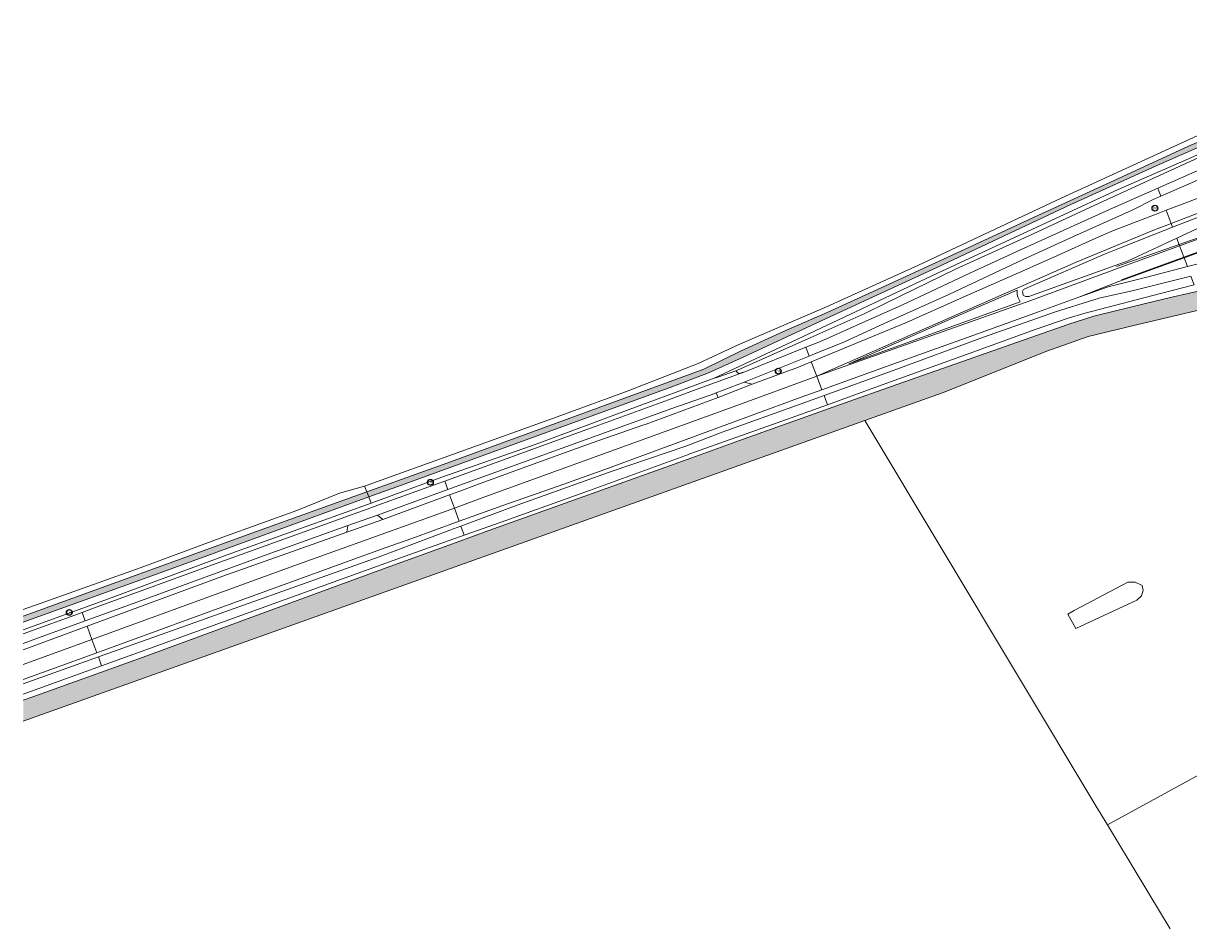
# Model space of a CAD drawing. Header units: metres. Extents: x 46249 to 49371, y 390656 to 391846.
# Tile 1 of 44: x 46252 to 46554, y 390712 to 390947. Entities that reach past the tile are written whole.
import ezdxf
from ezdxf.enums import TextEntityAlignment as Align

# ---------------------------------------------------------------- set-up
doc = ezdxf.new("R2010")
doc.units = ezdxf.units.M
for name, color, linetype, lineweight in [('B-WE-GR-BOS_LOOF-G', 40, 'Continuous', 13), ('B-WE-GR-BOUWLAND-G', 80, 'Continuous', 13), ('B-WE-GR-GRAS-G', 60, 'Continuous', 13), ('B-WE-GR-GRAS_KRUIDENRIJK-G', 80, 'Continuous', 18), ('B-WE-IE-MEUBILAIR-S', 7, 'Continuous', 25), ('B-WE-OG-TERREIN_ERF-G', 7, 'Continuous', 18), ('B-WE-OG-TERREIN_OEVER-G', 7, 'Continuous', 18), ('B-WE-OG-WATER_SLOOT-G', 120, 'Continuous', 18), ('B-WE-VH-GESLOTENVERHARDING_ASFALT-G', 10, 'Continuous', 18), ('B-WE-VH-GESLOTENVERHARDING_BETON-G', 10, 'Continuous', 18), ('B-WE-VH-HALFVERHARDING_GRASBETONSTEEN-G', 130, 'Continuous', 18), ('B-WE-VW-MARKERING-G', 7, 'Continuous', 18)]:
    doc.layers.add(name, color=color, linetype=linetype, lineweight=lineweight)
doc.layers.add('B-WE-OG-WATER_SLOOT-V', color=7, linetype='Continuous', lineweight=18, true_color=0x99cae9)
doc.styles.add('NLCS-ISO', font='NLCS-ISO.ttf')

# ---------------------------------------------------------------- blocks, each defined once
blk = doc.blocks.new('SIE-MEUBILAIR_PAAL_HECTOMETER-SO')
blk.add_circle((0, 0), 0.75)
at = {"style": 'NLCS-ISO'}
blk.add_text('hm', height=0.75, dxfattribs=at).set_placement((0.16, 0.07), align=Align.MIDDLE_CENTER)

msp = doc.modelspace()

# ---------------------------------------------------------------- hatches: boundary and pattern name
at = {"layer": 'B-WE-OG-WATER_SLOOT-V'}
for points in [[(46628.118, 390946.568), (46625.954, 390946.366), (46626.191, 390943.778), (46625.278, 390942.141), (46623.515, 390941.417), (46621.217, 390940.724), (46610.389, 390937.136), (46600, 390933.201), (46587.723, 390928.605), (46571.637, 390922.057), (46554.198, 390914.691), (46537.073, 390906.758), (46515.163, 390896.716), (46494.103, 390886.957), (46474.554, 390877.891), (46460.514, 390871.564), (46449.213, 390866.622), (46438.227, 390861.616), (46428.551, 390856.809), (46361.88, 390832.404), (46341.113, 390824.971), (46341.622, 390823.675), (46350.083, 390826.76), (46420.266, 390852.276), (46429.752, 390855.878), (46438.731, 390859.916), (46460.074, 390869.864), (46488.972, 390883.211), (46523.725, 390899.518), (46545.887, 390909.591), (46571.7, 390920.924), (46591.658, 390928.92), (46613.946, 390937.104), (46621.123, 390939.623), (46625.467, 390941.134), (46627.482, 390942.267), (46628.111, 390944.47)], [(46252.039, 390770.925), (46252.039, 390765.46), (46470.286, 390843.465), (46490.419, 390850.715), (46517.478, 390861.46), (46528.23, 390865.279), (46540.75, 390868.309), (46567.142, 390874.51), (46572.912, 390875.866), (46576.825, 390876.743), (46582.26, 390878.589), (46591.57, 390882.029), (46595.357, 390883.429), (46603.397, 390886.4), (46618.234, 390891.262), (46639.797, 390899.656), (46640.334, 390899.614), (46640.862, 390899.909), (46643.291, 390895.046), (46644.007, 390894.91), (46646.259, 390895.966), (46646.646, 390896.148), (46646.984, 390897.465), (46645.643, 390900.178), (46644.72, 390902.046), (46644.479, 390902.689), (46644.138, 390903.285), (46643.707, 390903.82), (46643.197, 390904.279), (46642.62, 390904.651), (46641.991, 390904.927), (46641.326, 390905.099), (46640.643, 390905.163), (46639.958, 390905.118), (46639.288, 390904.965), (46638.652, 390904.707), (46633.507, 390902.924), (46631.833, 390902.306), (46618.562, 390897.409), (46598.31, 390889.869), (46595.412, 390888.838), (46573.025, 390880.877), (46569.226, 390880.156), (46563.65, 390878.623), (46549.926, 390875.53), (46543.042, 390873.857), (46534.937, 390871.887), (46529.695, 390870.588), (46522.912, 390868.446), (46514.784, 390865.576), (46490.442, 390856.989), (46480.32, 390853.413), (46462.29, 390847.043), (46437.758, 390838.273), (46425.458, 390833.851), (46372.817, 390814.924), (46364.308, 390811.85), (46345.176, 390804.937), (46312.037, 390792.708), (46294.917, 390786.403), (46283.152, 390782.07), (46254.482, 390771.805)], [(46252.039, 390792.745), (46252.039, 390791.162), (46287.524, 390803.946), (46341.622, 390823.675), (46341.113, 390824.971), (46312.229, 390814.633)]]:
    msp.add_hatch(color=256, dxfattribs=at).paths.add_polyline_path(points)

# ---------------------------------------------------------------- linework, layer by layer
at = {"layer": 'B-WE-GR-BOS_LOOF-G', "ltscale": 0.2, "flags": 128}
msp.add_lwpolyline([(46522.921, 390793.22), (46525.038, 390789.569), (46540.807, 390796.925), (46542.024, 390798.036), (46542.5, 390799.518), (46542.235, 390800.682), (46540.383, 390801.528), (46538.531, 390801.528), (46524.561, 390794.226), (46522.921, 390793.22)], close=True, dxfattribs=at)
at = {"layer": 'B-WE-GR-BOUWLAND-G', "ltscale": 0.2, "flags": 128}
for points in [[(46252.039, 390794.432), (46257.602, 390796.435), (46282.58, 390805.353), (46303.808, 390813.221), (46322.994, 390820.112), (46334.045, 390824.675), (46340.525, 390826.468), (46390.513, 390844.414), (46408.227, 390850.928), (46427.063, 390858.313), (46437.406, 390863.144), (46460.312, 390872.97), (46484.224, 390883.825), (46521.202, 390901.2), (46558.55, 390918.286)], [(46549.47, 390711.634), (46543.937, 390720.787), (46535.548, 390734.665), (46533.205, 390738.572), (46530.228, 390743.535), (46470.286, 390843.465), (46252.039, 390765.46)]]:
    msp.add_lwpolyline(points, dxfattribs=at)
at = {"layer": 'B-WE-GR-GRAS-G', "ltscale": 0.2, "flags": 128}
msp.add_lwpolyline([(46567.142, 390874.51), (46540.75, 390868.309), (46528.23, 390865.279), (46517.478, 390861.46), (46490.419, 390850.715), (46470.286, 390843.465), (46530.228, 390743.535), (46533.205, 390738.572), (46570.018, 390758.729)], dxfattribs=at)
msp.add_lwpolyline([(46522.921, 390793.22), (46524.561, 390794.226), (46538.531, 390801.528), (46540.383, 390801.528), (46542.235, 390800.682), (46542.5, 390799.518), (46542.024, 390798.036), (46540.807, 390796.925), (46525.038, 390789.569), (46522.921, 390793.22)], close=True, dxfattribs=at)
at = {"layer": 'B-WE-GR-GRAS_KRUIDENRIJK-G', "ltscale": 0.2, "flags": 128}
for points in [[(46578.948, 390921.748), (46563.169, 390915.3), (46536.032, 390903.412), (46489.143, 390881.739), (46451.32, 390863.908), (46431.232, 390854.448), (46432.14, 390854.782), (46436.824, 390856.375), (46438.031, 390856.911), (46455.535, 390864.68), (46470.265, 390871.288), (46475.903, 390874.008), (46493.799, 390882.782), (46512.695, 390891.297), (46528.814, 390898.844), (46545.771, 390906.665), (46564.897, 390915.397), (46578.948, 390921.748)], [(46432.266, 390849.48), (46431.705, 390850.649), (46431.61, 390850.612), (46420.241, 390846.645), (46362.13, 390825.558), (46343.863, 390818.929), (46345.251, 390817.837), (46362.608, 390824.23), (46365.228, 390825.195), (46369.877, 390826.899), (46383.286, 390831.814), (46399.573, 390837.73), (46412.711, 390842.279), (46413.617, 390842.593), (46432.266, 390849.48)]]:
    msp.add_lwpolyline(points, close=True, dxfattribs=at)
for points in [[(46564.897, 390915.397), (46545.771, 390906.665), (46528.814, 390898.844), (46512.695, 390891.297), (46493.799, 390882.782), (46475.903, 390874.008), (46470.265, 390871.288), (46455.535, 390864.68), (46438.031, 390856.911), (46436.824, 390856.375), (46437.565, 390855.706), (46439.169, 390856.11), (46454.96, 390862.5), (46458.772, 390864.042), (46468.087, 390868.17), (46479.892, 390873.412), (46497.698, 390881.841), (46510.682, 390887.816), (46533.756, 390898.272), (46546.311, 390903.81), (46563.165, 390911.244)], [(46555.81, 390905.481), (46547.089, 390901.734), (46545.114, 390900.885), (46539.609, 390898.116), (46524.409, 390891.21), (46511.36, 390885.317), (46492.096, 390876.22), (46475.284, 390868.686), (46464.983, 390863.885), (46456.591, 390860.51), (46455.834, 390860.206), (46439.011, 390853.451), (46441.029, 390852.888), (46453.088, 390857.337), (46456.406, 390858.704), (46466.267, 390862.767), (46467.901, 390863.446), (46481.072, 390868.914), (46494.995, 390875.179), (46512.336, 390882.763), (46520.29, 390886.357), (46530.243, 390890.854), (46534.746, 390892.805), (46545.822, 390897.053), (46548.464, 390898.06), (46562.675, 390903.476)], [(46557.395, 390884.347), (46553.937, 390883.442), (46543.086, 390880.603), (46533.359, 390878.158), (46525.83, 390875.481), (46515.328, 390871.662), (46496.413, 390864.871), (46487.677, 390861.742), (46475.435, 390857.357), (46459.156, 390851.486), (46455.025, 390849.996), (46452.799, 390849.193), (46431.222, 390841.24), (46402.876, 390830.819), (46390.722, 390826.505), (46376.423, 390821.43), (46365.089, 390817.349), (46352.79, 390812.92), (46345.926, 390810.432), (46338.733, 390807.824), (46295.232, 390792.017), (46271.1, 390783.248), (46252.039, 390776.321)], [(46252.039, 390775.205), (46271.5, 390782.154), (46344.334, 390808.158), (46362.673, 390815.024), (46365.541, 390816.098), (46380.157, 390821.57), (46404.797, 390830.349), (46423.643, 390836.75), (46424.096, 390836.925), (46433.326, 390840.496), (46453.771, 390847.793), (46459.734, 390849.967), (46477.645, 390856.497), (46501.091, 390865.115), (46519.742, 390871.701), (46529.716, 390874.81), (46531.063, 390875.234), (46539.97, 390877.248), (46554.856, 390880.987)], [(46555.703, 390878.724), (46546.977, 390876.437), (46529.404, 390871.886), (46527.085, 390871.237), (46522.989, 390870.022), (46514.705, 390867.193), (46497.385, 390860.884), (46474.794, 390852.741), (46460.634, 390847.604), (46448.755, 390843.294), (46424.93, 390834.823), (46424.559, 390834.691), (46398.924, 390825.32), (46375.931, 390817.157), (46366.382, 390813.764), (46351.061, 390808.32), (46272.339, 390779.858), (46252.039, 390772.519)], [(46252.039, 390770.925), (46254.482, 390771.805), (46283.152, 390782.07), (46294.917, 390786.403), (46312.037, 390792.708), (46345.176, 390804.937), (46364.308, 390811.85), (46372.817, 390814.924), (46425.458, 390833.851), (46437.758, 390838.273), (46462.29, 390847.043), (46480.32, 390853.413), (46490.442, 390856.989), (46514.784, 390865.576), (46522.912, 390868.446), (46529.695, 390870.588), (46534.937, 390871.887), (46543.042, 390873.857), (46549.926, 390875.53), (46563.65, 390878.623)], [(46252.039, 390788.152), (46267.276, 390793.715), (46271.233, 390795.16), (46302.045, 390806.367), (46333.502, 390817.722), (46337.548, 390819.182), (46341.441, 390820.587), (46343.992, 390821.508), (46359.411, 390827.09), (46361.327, 390827.784), (46396.034, 390840.348), (46400.333, 390841.904), (46419.354, 390848.881), (46425.168, 390851.006), (46431.264, 390853.233), (46439.169, 390856.11), (46437.565, 390855.706), (46436.824, 390856.375), (46432.14, 390854.782), (46431.232, 390854.448), (46409.156, 390846.321), (46385.067, 390837.355), (46360.613, 390828.828), (46343.166, 390822.436), (46342.244, 390822.09), (46335.812, 390819.675), (46305.886, 390809.027), (46287.345, 390802.145), (46274.139, 390797.243), (46252.039, 390789.217)], [(46252.039, 390783.998), (46268.598, 390790.097), (46303.822, 390803.071), (46321.619, 390809.423), (46335.92, 390814.527), (46336.207, 390816.29), (46315.327, 390808.735), (46283.632, 390797.1), (46268.091, 390791.485), (46255.988, 390787.112), (46252.039, 390785.681)]]:
    msp.add_lwpolyline(points, dxfattribs=at)
at = {"layer": 'B-WE-OG-TERREIN_ERF-G', "ltscale": 0.2, "flags": 128}
msp.add_lwpolyline([(46581.689, 390711.634), (46590.988, 390725.484), (46590.081, 390725.353), (46587.459, 390723.894), (46580.417, 390736.547), (46583.038, 390738.006), (46581.336, 390741.064), (46580.416, 390740.552), (46570.018, 390758.729), (46533.205, 390738.572), (46535.548, 390734.665), (46543.937, 390720.787), (46549.47, 390711.634)], dxfattribs=at)
at = {"layer": 'B-WE-OG-TERREIN_OEVER-G', "ltscale": 0.2, "flags": 128}
for points in [[(46558.55, 390918.286), (46521.202, 390901.2), (46484.224, 390883.825), (46460.312, 390872.97), (46437.406, 390863.144), (46427.063, 390858.313), (46408.227, 390850.928), (46390.513, 390844.414), (46340.525, 390826.468), (46341.113, 390824.971), (46361.88, 390832.404), (46428.551, 390856.809), (46438.227, 390861.616), (46449.213, 390866.622), (46460.514, 390871.564), (46474.554, 390877.891), (46494.103, 390886.957), (46515.163, 390896.716), (46537.073, 390906.758), (46554.198, 390914.691), (46571.637, 390922.057)], [(46571.7, 390920.924), (46545.887, 390909.591), (46523.725, 390899.518), (46488.972, 390883.211), (46460.074, 390869.864), (46438.731, 390859.916), (46429.752, 390855.878), (46420.266, 390852.276), (46350.083, 390826.76), (46341.622, 390823.675), (46342.244, 390822.09), (46343.166, 390822.436), (46360.613, 390828.828), (46385.067, 390837.355), (46409.156, 390846.321), (46431.232, 390854.448), (46451.32, 390863.908), (46489.143, 390881.739), (46536.032, 390903.412), (46563.169, 390915.3)], [(46252.039, 390792.745), (46312.229, 390814.633), (46341.113, 390824.971), (46340.525, 390826.468), (46334.045, 390824.675), (46322.994, 390820.112), (46303.808, 390813.221), (46282.58, 390805.353), (46257.602, 390796.435), (46252.039, 390794.432)], [(46252.039, 390789.217), (46274.139, 390797.243), (46287.345, 390802.145), (46305.886, 390809.027), (46335.812, 390819.675), (46342.244, 390822.09), (46341.622, 390823.675), (46287.524, 390803.946), (46252.039, 390791.162)]]:
    msp.add_lwpolyline(points, dxfattribs=at)
at = {"layer": 'B-WE-OG-WATER_SLOOT-G', "ltscale": 0.2, "flags": 128}
for points in [[(46571.637, 390922.057), (46554.198, 390914.691), (46537.073, 390906.758), (46515.163, 390896.716), (46494.103, 390886.957), (46474.554, 390877.891), (46460.514, 390871.564), (46449.213, 390866.622), (46438.227, 390861.616), (46428.551, 390856.809), (46361.88, 390832.404), (46341.113, 390824.971), (46341.622, 390823.675), (46350.083, 390826.76), (46420.266, 390852.276), (46429.752, 390855.878), (46438.731, 390859.916), (46460.074, 390869.864), (46488.972, 390883.211), (46523.725, 390899.518), (46545.887, 390909.591), (46571.7, 390920.924)], [(46563.65, 390878.623), (46549.926, 390875.53), (46543.042, 390873.857), (46534.937, 390871.887), (46529.695, 390870.588), (46522.912, 390868.446), (46514.784, 390865.576), (46490.442, 390856.989), (46480.32, 390853.413), (46462.29, 390847.043), (46437.758, 390838.273), (46425.458, 390833.851), (46372.817, 390814.924), (46364.308, 390811.85), (46345.176, 390804.937), (46312.037, 390792.708), (46294.917, 390786.403), (46283.152, 390782.07), (46254.482, 390771.805), (46252.039, 390770.925)], [(46252.039, 390765.46), (46470.286, 390843.465), (46490.419, 390850.715), (46517.478, 390861.46), (46528.23, 390865.279), (46540.75, 390868.309), (46567.142, 390874.51)], [(46252.039, 390791.162), (46287.524, 390803.946), (46341.622, 390823.675), (46341.113, 390824.971), (46312.229, 390814.633), (46252.039, 390792.745)]]:
    msp.add_lwpolyline(points, dxfattribs=at)
at = {"layer": 'B-WE-VH-GESLOTENVERHARDING_ASFALT-G', "ltscale": 0.2, "flags": 128}
for points in [[(46636.033, 390939.881), (46628.759, 390937.182), (46611.53, 390930.916), (46597.136, 390925.617), (46583.473, 390920.104), (46563.165, 390911.244), (46546.311, 390903.81), (46547.089, 390901.734), (46555.81, 390905.481), (46568.345, 390911.112), (46580.747, 390916.378), (46591.213, 390920.456), (46601.384, 390924.225), (46604.769, 390925.479), (46632.072, 390935.478), (46636.682, 390937.399), (46636.033, 390939.881)], [(46548.464, 390898.06), (46549.742, 390894.646), (46569.431, 390902.244), (46627.919, 390923.321), (46641.657, 390928.258), (46640.533, 390931.26), (46637.297, 390930.088), (46632.502, 390928.714), (46623.745, 390925.616), (46622.57, 390925.219), (46605.753, 390919.185), (46603.467, 390918.363), (46583.697, 390911.259), (46574.776, 390907.956), (46562.675, 390903.476), (46548.464, 390898.06)], [(46602.662, 390913.253), (46633.831, 390924.317), (46636.076, 390925.114), (46638.812, 390926), (46641.798, 390927.012), (46642.255, 390926.582), (46642.459, 390926.071), (46642.508, 390925.492), (46642.285, 390925.123), (46642.768, 390925.292), (46642.086, 390927.114), (46641.657, 390928.258), (46627.919, 390923.321), (46569.431, 390902.244), (46549.742, 390894.646), (46550.113, 390893.656), (46555.026, 390895.594), (46578.465, 390904.347), (46602.662, 390913.253)], [(46642.768, 390925.292), (46642.285, 390925.123), (46639.522, 390924.081), (46636.78, 390923.097), (46634.986, 390922.386), (46602.762, 390910.932), (46580.773, 390903.036), (46564.483, 390897.008), (46551.176, 390890.815), (46551.932, 390888.796), (46608.262, 390909.204), (46635.921, 390919.199), (46643.96, 390922.108), (46642.768, 390925.292)], [(46551.932, 390888.796), (46553.087, 390885.712), (46636.917, 390915.998), (46645.163, 390918.896), (46643.96, 390922.108), (46635.921, 390919.199), (46608.262, 390909.204), (46551.932, 390888.796)], [(46652.162, 390921.355), (46645.163, 390918.896), (46636.917, 390915.998), (46553.087, 390885.712), (46553.937, 390883.442), (46557.395, 390884.347), (46567.011, 390886.796), (46591.031, 390895.483), (46614.243, 390904.132), (46637.229, 390912.015), (46638.63, 390913.043), (46639.386, 390913.196), (46639.835, 390913.237), (46643.085, 390913.542), (46644.568, 390913.368), (46644.971, 390913.265), (46646.189, 390912.954), (46647.416, 390912.441), (46649.15, 390911.419), (46654.935, 390913.514), (46652.162, 390921.355)], [(46454.96, 390862.5), (46455.834, 390860.206), (46456.591, 390860.51), (46464.983, 390863.885), (46475.284, 390868.686), (46492.096, 390876.22), (46511.36, 390885.317), (46524.409, 390891.21), (46539.609, 390898.116), (46545.114, 390900.885), (46547.089, 390901.734), (46546.311, 390903.81), (46533.756, 390898.272), (46510.682, 390887.816), (46497.698, 390881.841), (46479.892, 390873.412), (46468.087, 390868.17), (46458.772, 390864.042), (46454.96, 390862.5)], [(46456.406, 390858.704), (46457.812, 390855.015), (46509.191, 390877.545), (46525.074, 390884.58), (46544.943, 390892.793), (46549.742, 390894.646), (46548.464, 390898.06), (46545.822, 390897.053), (46534.746, 390892.805), (46530.243, 390890.854), (46520.29, 390886.357), (46512.336, 390882.763), (46494.995, 390875.179), (46481.072, 390868.914), (46467.901, 390863.446), (46466.267, 390862.767), (46456.406, 390858.704)], [(46551.176, 390890.815), (46538.588, 390884.957), (46512.868, 390875.711), (46511.926, 390875.664), (46511.391, 390876.053), (46511.152, 390876.934), (46511.463, 390877.517), (46511.759, 390877.653), (46532.431, 390886.679), (46535.897, 390888.047), (46550.113, 390893.656), (46549.742, 390894.646), (46544.943, 390892.793), (46525.074, 390884.58), (46509.191, 390877.545), (46457.812, 390855.015), (46513.361, 390874.62), (46537.243, 390883.493), (46541.047, 390884.852), (46551.932, 390888.796), (46551.176, 390890.815)], [(46457.812, 390855.015), (46459.156, 390851.486), (46475.435, 390857.357), (46487.677, 390861.742), (46496.413, 390864.871), (46515.328, 390871.662), (46525.83, 390875.481), (46535.914, 390879.507), (46553.087, 390885.712), (46551.932, 390888.796), (46541.047, 390884.852), (46537.243, 390883.493), (46513.361, 390874.62), (46457.812, 390855.015)], [(46553.937, 390883.442), (46553.087, 390885.712), (46535.914, 390879.507), (46525.83, 390875.481), (46533.359, 390878.158), (46543.086, 390880.603), (46553.937, 390883.442)], [(46459.734, 390849.967), (46460.634, 390847.604), (46474.794, 390852.741), (46497.385, 390860.884), (46514.705, 390867.193), (46522.989, 390870.022), (46527.085, 390871.237), (46529.404, 390871.886), (46546.977, 390876.437), (46555.703, 390878.724), (46554.856, 390880.987), (46539.97, 390877.248), (46531.063, 390875.234), (46529.716, 390874.81), (46519.742, 390871.701), (46501.091, 390865.115), (46477.645, 390856.497), (46459.734, 390849.967)], [(46361.327, 390827.784), (46362.13, 390825.558), (46420.241, 390846.645), (46431.61, 390850.612), (46431.705, 390850.649), (46439.011, 390853.451), (46455.834, 390860.206), (46454.96, 390862.5), (46439.169, 390856.11), (46431.264, 390853.233), (46425.168, 390851.006), (46419.354, 390848.881), (46400.333, 390841.904), (46396.034, 390840.348), (46361.327, 390827.784)], [(46363.846, 390820.796), (46370.826, 390823.313), (46436.125, 390847.064), (46457.812, 390855.015), (46456.406, 390858.704), (46453.088, 390857.337), (46441.029, 390852.888), (46432.266, 390849.48), (46413.617, 390842.593), (46412.711, 390842.279), (46399.573, 390837.73), (46383.286, 390831.814), (46369.877, 390826.899), (46365.228, 390825.195), (46362.608, 390824.23), (46363.846, 390820.796)], [(46459.156, 390851.486), (46457.812, 390855.015), (46436.125, 390847.064), (46370.826, 390823.313), (46363.846, 390820.796), (46365.089, 390817.349), (46376.423, 390821.43), (46390.722, 390826.505), (46402.876, 390830.819), (46431.222, 390841.24), (46452.799, 390849.193), (46455.025, 390849.996), (46459.156, 390851.486)], [(46365.541, 390816.098), (46366.382, 390813.764), (46375.931, 390817.157), (46398.924, 390825.32), (46424.559, 390834.691), (46424.93, 390834.823), (46448.755, 390843.294), (46460.634, 390847.604), (46459.734, 390849.967), (46453.771, 390847.793), (46433.326, 390840.496), (46424.096, 390836.925), (46423.643, 390836.75), (46404.797, 390830.349), (46380.157, 390821.57), (46365.541, 390816.098)], [(46267.276, 390793.715), (46268.091, 390791.485), (46283.632, 390797.1), (46315.327, 390808.735), (46336.207, 390816.29), (46343.863, 390818.929), (46362.13, 390825.558), (46361.327, 390827.784), (46359.411, 390827.09), (46343.992, 390821.508), (46341.441, 390820.587), (46337.548, 390819.182), (46333.502, 390817.722), (46302.045, 390806.367), (46271.233, 390795.16), (46267.276, 390793.715)], [(46269.854, 390786.658), (46321.278, 390805.448), (46363.846, 390820.796), (46362.608, 390824.23), (46345.251, 390817.837), (46335.92, 390814.527), (46321.619, 390809.423), (46303.822, 390803.071), (46268.598, 390790.097), (46269.854, 390786.658)], [(46363.846, 390820.796), (46321.278, 390805.448), (46269.854, 390786.658), (46271.1, 390783.248), (46295.232, 390792.017), (46338.733, 390807.824), (46345.926, 390810.432), (46352.79, 390812.92), (46365.089, 390817.349), (46363.846, 390820.796)], [(46271.5, 390782.154), (46272.339, 390779.858), (46351.061, 390808.32), (46366.382, 390813.764), (46365.541, 390816.098), (46362.673, 390815.024), (46344.334, 390808.158), (46271.5, 390782.154)]]:
    msp.add_lwpolyline(points, close=True, dxfattribs=at)
for points in [[(46252.039, 390785.681), (46255.988, 390787.112), (46268.091, 390791.485), (46267.276, 390793.715), (46252.039, 390788.152)], [(46252.039, 390780.148), (46269.854, 390786.658), (46268.598, 390790.097), (46252.039, 390783.998)], [(46252.039, 390776.321), (46271.1, 390783.248), (46269.854, 390786.658), (46252.039, 390780.148)], [(46252.039, 390772.519), (46272.339, 390779.858), (46271.5, 390782.154), (46252.039, 390775.205)]]:
    msp.add_lwpolyline(points, dxfattribs=at)
at = {"layer": 'B-WE-VH-GESLOTENVERHARDING_BETON-G', "ltscale": 0.2, "flags": 128}
msp.add_lwpolyline([(46636.78, 390923.097), (46636.076, 390925.114), (46633.831, 390924.317), (46602.662, 390913.253), (46578.465, 390904.347), (46555.026, 390895.594), (46550.113, 390893.656), (46535.897, 390888.047), (46532.431, 390886.679), (46511.759, 390877.653), (46511.463, 390877.517), (46511.152, 390876.934), (46511.391, 390876.053), (46511.926, 390875.664), (46512.868, 390875.711), (46538.588, 390884.957), (46551.176, 390890.815), (46564.483, 390897.008), (46580.773, 390903.036), (46602.762, 390910.932), (46634.986, 390922.386), (46636.78, 390923.097)], close=True, dxfattribs=at)
at = {"layer": 'B-WE-VH-HALFVERHARDING_GRASBETONSTEEN-G', "ltscale": 0.2, "flags": 128}
for points in [[(46441.029, 390852.888), (46439.011, 390853.451), (46431.705, 390850.649), (46432.266, 390849.48), (46441.029, 390852.888)], [(46345.251, 390817.837), (46343.863, 390818.929), (46336.207, 390816.29), (46335.92, 390814.527), (46345.251, 390817.837)]]:
    msp.add_lwpolyline(points, close=True, dxfattribs=at)
at = {"layer": 'B-WE-VW-MARKERING-G', "ltscale": 0.2, "flags": 128}
for points in [[(46635.338, 390918.981), (46595.404, 390904.629), (46569.571, 390895.383), (46535.558, 390883.494)], [(46603.07, 390904.064), (46569.44, 390891.882), (46536.84, 390880.034)]]:
    msp.add_lwpolyline(points, dxfattribs=at)
msp.add_lwpolyline([(46490.297, 390866.949), (46510.61, 390874.299), (46510.315, 390874.823), (46509.956, 390875.486), (46509.76, 390876.277), (46509.761, 390877.296), (46495.196, 390870.983), (46466.182, 390858.218), (46490.297, 390866.949)], close=True, dxfattribs=at)

# ---------------------------------------------------------------- block references
at = {"layer": 'B-WE-IE-MEUBILAIR-S'}
for p in [(46545.528, 390898.597), (46447.856, 390856.317), (46357.604, 390827.466), (46263.973, 390793.711)]:
    msp.add_blockref('SIE-MEUBILAIR_PAAL_HECTOMETER-SO', p, dxfattribs=at)

doc.saveas('drawing.dxf')
